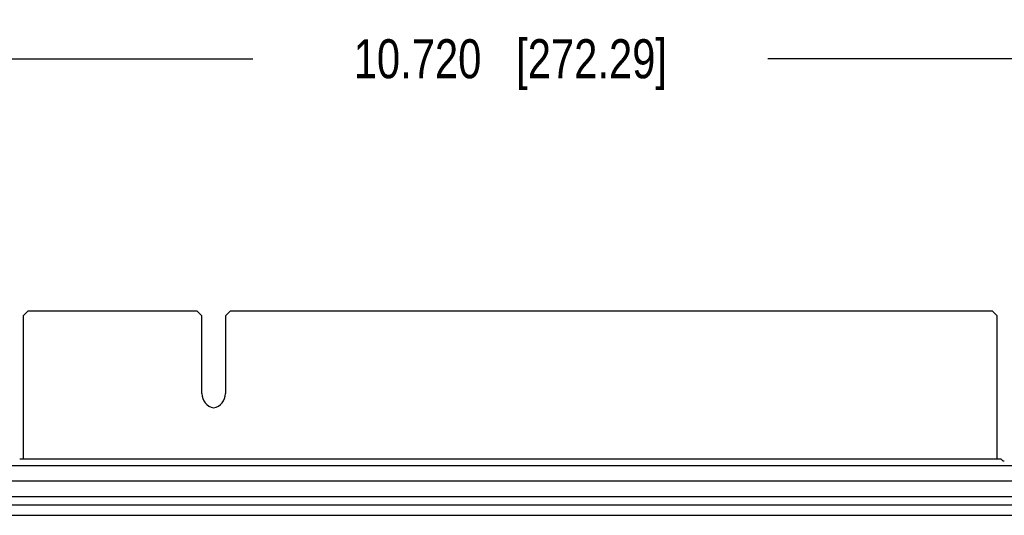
# Model space of a CAD drawing. Header units: inches. Extents: x 0 to 34, y 0 to 22.
# Tile 7 of 19: x 11.7 to 14.8, y 12.2 to 13.8. Entities that reach past the tile are written whole.
import ezdxf

# ---------------------------------------------------------------- set-up
doc = ezdxf.new("R2010")
doc.units = ezdxf.units.IN
doc.header["$LTSCALE"] = 1.87
doc.header["$MEASUREMENT"] = 0
doc.layers.get('0').update_dxf_attribs({"linetype": 'CONTINUOUS'})
doc.layers.add('02___PRT_ALL_AXES', color=7, linetype='CONTINUOUS')
doc.layers.add('DIMENSIONS', color=7, linetype='CONTINUOUS')
doc.styles.get("Standard").update_dxf_attribs({"font": 'txt', "width": 0.8})
doc.dimstyles.new('DIMSTYLE_1', dxfattribs={"dimtxt": 0.125, "dimasz": 0.18, "dimexe": 0.125, "dimexo": 0.0625, "dimgap": 0.0625, "dimtad": 0, "dimtih": 1, "dimtoh": 1, "dimdec": 3, "dimzin": 4, "dimdsep": 46, "dimtxsty": 'STANDARD', "dimblk": '_FILLED', "dimblk1": '_FILLED', "dimblk2": '_FILLED', "dimcen": 0.09, "dimadec": 0, "dimazin": 0, "dimtp": 0.001, "dimtm": 0.001, "dimtfac": 1, "dimtdec": 3, "dimtofl": 0, "dimtmove": 0, "dimatfit": 3, "dimldrblk": '_FILLED', "dimfxl": 1, "dimtolj": 1, "dimtzin": 4, "dimarcsym": 0})

# ---------------------------------------------------------------- blocks, each defined once
blk = doc.blocks.new('_FILLED')
at = {"color": 0, "linetype": 'BYBLOCK'}
blk.add_solid([(0, 0), (-1, 0.174), (-1, -0.174)], dxfattribs=at)
blk = doc.blocks.new('*D0')
at = {"layer": 'DIMENSIONS', "color": 2, "linetype": 'CONTINUOUS'}
for p, q in [((7.8954, 12.9098), (7.8954, 13.8092)), ((18.6156, 12.9098), (18.6156, 13.8092)), ((7.8954, 13.6842), (12.4305, 13.6842)), ((18.6156, 13.6842), (14.0805, 13.6842))]:
    blk.add_line(p, q, dxfattribs=at)
at = {"layer": 'DIMENSIONS', "color": 2, "linetype": 'CONTINUOUS', "xscale": 0.18, "yscale": 0.18, "zscale": 0.18, "rotation": 180}
blk.add_blockref('_FILLED', (7.8954, 13.6842), dxfattribs=at)
at = {"layer": 'DIMENSIONS', "color": 2, "linetype": 'CONTINUOUS', "xscale": 0.18, "yscale": 0.18, "zscale": 0.18}
blk.add_blockref('_FILLED', (18.6156, 13.6842), dxfattribs=at)
at = {"layer": 'DIMENSIONS', "color": 2, "linetype": 'CONTINUOUS', "insert": (13.2555, 13.7467), "char_height": 0.125, "width": 1.525, "attachment_point": 2, "line_spacing_factor": 0.9}
blk.add_mtext('10.720{\\Ftxt.shx;\\W1.000000;\\H0.125000; }[272.29]', dxfattribs=at)

msp = doc.modelspace()

# ---------------------------------------------------------------- linework, layer by layer
at = {"color": 7, "linetype": 'CONTINUOUS'}
for p, q in [((11.71, 12.8761), (11.695, 12.8611)), ((12.2525, 12.8761), (11.71, 12.8761)), ((12.2675, 12.8611), (12.2525, 12.8761)), ((12.3575, 12.8761), (12.3425, 12.8611)), ((14.8, 12.8761), (12.3575, 12.8761)), ((14.815, 12.8611), (14.8, 12.8761)), ((11.695, 12.8611), (11.695, 12.4021)), ((12.2675, 12.6122), (12.2675, 12.8611)), ((12.3425, 12.8611), (12.3425, 12.6122)), ((14.815, 12.4021), (14.815, 12.8611)), ((14.8224, 12.4021), (11.6886, 12.4021)), ((14.8329, 12.3964), (14.8274, 12.4019)), ((11.4415, 12.382), (15.0695, 12.382)), ((11.4415, 12.3321), (15.0695, 12.3321)), ((15.0705, 12.2817), (11.4405, 12.2817)), ((15.0705, 12.281), (11.4405, 12.281)), ((11.4155, 12.256), (15.0955, 12.256))]:
    msp.add_line(p, q, dxfattribs=at)
at = {"color": 40, "linetype": 'CONTINUOUS'}
msp.add_line((11.4626, 12.2222), (14.9765, 12.2226), dxfattribs=at)
at = {"color": 7, "linetype": 'CONTINUOUS'}
for centre, start_param, end_param in [((11.6886, 12.4019), 1.570796, 3.106686), ((14.8224, 12.4019), 0.034907, 1.570796), ((14.8379, 12.3964), -3.106686, -1.570796)]:
    msp.add_ellipse(centre, major_axis=(0.005, 0), ratio=0.034921, start_param=start_param, end_param=end_param, dxfattribs=at)
at = {"layer": '02___PRT_ALL_AXES', "color": 7, "linetype": 'CONTINUOUS'}
for centre, start, end in [((12.3145, 12.6122), 180, 258.3386), ((12.2955, 12.6122), 281.6614, 360)]:
    msp.add_arc(centre, 0.047, start, end, dxfattribs=at)

# ---------------------------------------------------------------- dimensions: what is measured, and where the dimension line sits
at = {"layer": 'DIMENSIONS', "color": 2, "linetype": 'CONTINUOUS'}
dim = msp.add_linear_dim(base=(7.8954, 13.6842), p1=(18.6156, 12.8473), p2=(7.8954, 12.8473), angle=180, dimstyle='DIMSTYLE_1', dxfattribs=at)
dim.commit()
dim.dimension.update_dxf_attribs({"geometry": '*D0', "text_midpoint": (13.2555, 13.6842), "dimtype": 160})

doc.saveas('drawing.dxf')
